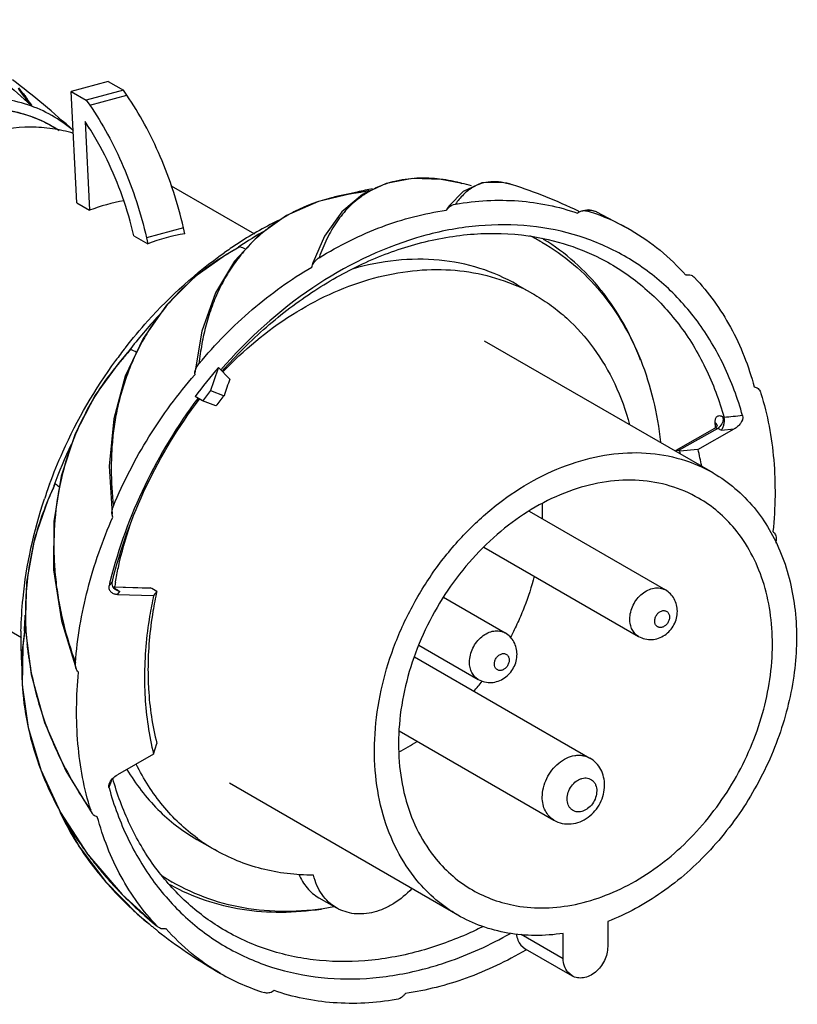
# Model space of a CAD drawing. Header units: millimetres. Extents: x -77 to 57, y 187 to 299.
# Tile 2 of 2: x -30 to 57, y 187 to 297. Entities that reach past the tile are written whole.
import ezdxf

# ---------------------------------------------------------------- set-up
doc = ezdxf.new("R2010")
doc.units = ezdxf.units.MM
doc.header["$LTSCALE"] = 30.734
doc.layers.get('0').update_dxf_attribs({"linetype": 'CONTINUOUS'})

msp = doc.modelspace()

# ---------------------------------------------------------------- linework, layer by layer
at = {"color": 7, "linetype": 'Continuous'}
for p, q in [((-19.86, 290.23), (-24, 289.13)), ((-19.86, 290.23), (-18.17, 289.26)), ((-29.45, 289.03), (-29.85, 289.54)), ((-23.35, 276.69), (-24, 289.13)), ((-24, 289.13), (-22.31, 288.15)), ((-18.17, 289.26), (-22.31, 288.15)), ((-17.79, 288.72), (-18.17, 289.26)), ((-22.31, 288.15), (-21.92, 287.61)), ((-21.92, 287.61), (-17.79, 288.72)), ((-22.45, 285.77), (-21.94, 275.87)), ((-21.98, 285.05), (-22.45, 285.77)), ((-12.83, 278.59), (-3.55, 273.23)), ((11.17, 278.86), (8.53, 277.62)), ((19.42, 278.92), (19.61, 278.87)), ((19.42, 278.92), (19.61, 278.87)), ((25.26, 278.71), (25.24, 278.71)), ((7.23, 277.72), (7.23, 277.72)), ((7.23, 277.72), (7.27, 277.72)), ((7.27, 277.72), (7.24, 277.71)), ((7.27, 277.72), (7.24, 277.72)), ((-23.35, 276.69), (-21.94, 275.87)), ((18.11, 276.23), (17.86, 275.87)), ((17.86, 275.87), (17.93, 275.97)), ((18.11, 276.23), (18.21, 276.38)), ((32.52, 275.55), (32.61, 275.62)), ((32.61, 275.75), (32.73, 275.69)), ((32.62, 275.77), (32.74, 275.71)), ((34.66, 275.68), (34.66, 275.68)), ((34.66, 275.68), (38.5, 273.64)), ((-17.01, 273.03), (-17.41, 274.66)), ((-11.46, 273.91), (-15.59, 272.81)), ((-11.32, 273.24), (-11.46, 273.91)), ((-17.01, 273.03), (-15.45, 272.13)), ((-15.59, 272.81), (-15.45, 272.13)), ((-6.74, 270.87), (-6.77, 270.85)), ((-6.74, 270.87), (-6.77, 270.85)), ((2.86, 269.53), (2.9, 269.64)), ((2.99, 269.92), (3.03, 270.06)), ((44.7, 268.65), (44.6, 268.62)), ((25.79, 267.55), (27.76, 266.41)), ((47.67, 246.54), (22.16, 261.27)), ((-18.68, 258.85), (-18.68, 258.85)), ((-18.68, 258.85), (-18.64, 258.84)), ((-10.2, 257.62), (-10.2, 257.71)), ((-10.2, 257.62), (-10.2, 257.51)), ((-7.54, 258.33), (-6.28, 257.02)), ((52.26, 256.14), (52.35, 256.13)), ((-9.33, 254.58), (-10.17, 255.06)), ((-8.44, 255.73), (-6.93, 255.17)), ((-9.71, 254.75), (-9.68, 254.78)), ((-9.7, 254.74), (-9.67, 254.77)), ((-7.83, 254.02), (-9.33, 254.58)), ((48.13, 251.77), (48.13, 251.77)), ((43.52, 249.08), (47.86, 251.54)), ((48.17, 251.52), (43.8, 249.04)), ((45.97, 249.16), (50.02, 251.45)), ((47.91, 251.57), (47.86, 251.54)), ((48.55, 251.31), (50.02, 251.45)), ((43.8, 249.04), (43.93, 248.97)), ((45.97, 249.16), (43.93, 248.97)), ((-25.77, 245.33), (-25.76, 245.32)), ((-26.61, 243.51), (-26.59, 243.49)), ((27.13, 242.26), (42.34, 233.48)), ((-19.34, 241.62), (-19.38, 241.71)), ((54.34, 240.01), (54.41, 239.95)), ((-46.59, 238.04), (-29.53, 228.19)), ((22.05, 238.27), (39.34, 228.28)), ((-19.31, 233.83), (-15.18, 233.7)), ((-15, 233.65), (-19.27, 233.78)), ((-19.09, 233.62), (-19.22, 233.7)), ((-18.84, 232.99), (-18.57, 233.32)), ((-15, 233.65), (-15.18, 233.7)), ((-14.43, 233.32), (-15, 233.65)), ((-14.43, 233.32), (-14.79, 232.87)), ((-18.84, 232.99), (-14.79, 232.87)), ((17.55, 232.67), (24.45, 228.68)), ((-29.08, 228.97), (-29.17, 229.05)), ((-29.08, 228.97), (-29.17, 229.05)), ((-29.39, 227.2), (-29.37, 227.16)), ((-29.38, 227.16), (-29.37, 227.19)), ((14.83, 227.31), (21.45, 223.49)), ((14.31, 226.02), (33.89, 214.71)), ((-23.16, 224.29), (-23.23, 224.35)), ((12.63, 217.75), (29.89, 207.78)), ((-14.79, 215.15), (-14.43, 216.32)), ((-14.79, 215.15), (-18.84, 212.85)), ((33.89, 214.71), (33.89, 214.71)), ((-19.51, 212.16), (-19.46, 212.33)), ((19.16, 197.18), (-6.34, 211.91)), ((-21.08, 208.16), (-21.17, 208.18)), ((-9.97, 205.63), (-8, 204.49)), ((3.66, 199.12), (5.63, 197.98)), ((-14.3, 195.85), (-14.41, 195.95)), ((-13.51, 195.66), (-13.41, 195.68)), ((35.89, 196.47), (35.89, 193.66)), ((26.23, 195.05), (30.93, 192.33)), ((30.93, 192.33), (30.93, 195.14)), ((26.2, 193.83), (26.68, 193.42)), ((26.68, 193.42), (31.91, 190.39)), ((26.79, 193.36), (26.73, 193.32)), ((26.8, 193.31), (26.74, 193.28)), ((31.91, 190.39), (31.43, 190.8)), ((-1.34, 188.76), (-1.43, 188.69)), ((13.32, 188.44), (13.25, 188.34))]:
    msp.add_line(p, q, dxfattribs=at)
for points in [[(19.47, 278.91), (17.3, 279.32), (14.11, 279.42), (11.17, 278.86)], [(21.83, 278.94), (19.75, 277.97), (18.2, 276.37)], [(25.24, 278.71), (24.16, 278.98), (21.83, 278.94)], [(7.23, 277.72), (3.6, 276.85), (0.04, 275.28), (-3.09, 273.06)], [(8.53, 277.62), (6.23, 275.68), (4.3, 272.97), (3.03, 270.06)], [(8.85, 277.93), (8.44, 277.89), (7.7, 277.79), (7.23, 277.72)], [(34.66, 275.68), (33.77, 275.92), (33.13, 275.79)], [(-3.09, 273.06), (-5.76, 270.19), (-7.89, 266.64), (-9.41, 262.39), (-10.2, 257.71)], [(-5.32, 271.71), (-5.63, 271.54), (-6.34, 271.13), (-6.78, 270.87)], [(-6.78, 270.87), (-10.19, 268.43), (-13.37, 265.26), (-15.97, 261.56), (-17.95, 257.33), (-19.24, 252.57), (-19.75, 247.29), (-19.43, 241.93)], [(-17.52, 260.16), (-17.73, 259.94), (-18.31, 259.27), (-18.68, 258.85)], [(-18.68, 258.85), (-21.32, 255.22), (-23.56, 250.9), (-25.11, 246.19), (-25.93, 241.13), (-25.95, 235.74), (-25.08, 230.05), (-23.44, 224.67)], [(48.13, 251.83), (48.13, 251.85), (48.12, 251.83), (48.06, 251.71), (47.91, 251.57)], [(-25.9, 245.12), (-26.02, 244.85), (-26.39, 244.03), (-26.61, 243.51)], [(-26.61, 243.51), (-28.08, 239.22), (-28.97, 234.35), (-29.12, 229.28), (-28.47, 224.04), (-26.98, 218.69), (-24.58, 213.27), (-21.64, 208.51)], [(-29.21, 228.9), (-29.26, 228.54), (-29.35, 227.7), (-29.39, 227.2)], [(-29.39, 227.2), (-29.45, 222.85), (-28.79, 218.13), (-27.38, 213.38), (-25.19, 208.65), (-22.18, 203.99)], [(-25.37, 209.03), (-25.22, 208.63), (-23.04, 204.71), (-20.17, 200.92), (-16.58, 197.29), (-15.29, 196.2)], [(-22.18, 203.99), (-18.29, 199.47), (-14.3, 195.85)]]:
    msp.add_lwpolyline(points, dxfattribs=at)
for centre, radius, start, end in [((-82.5, 221.08), 86.64, 47.306, 53.1591), ((-177.08, 176.2), 185.72, 37.3903, 37.5851), ((-636.24, -173.92), 763.13, 37.21122, 37.34165), ((-33.35, 272.66), 14.5, 56.622, 59.9909), ((-50.25, 266.96), 33.57, 28.5031, 32.6226), ((15.01, 267.25), 12.19, 98.0823, 104.5487), ((15.18, 265.99), 13.46, 92.4577, 98.0383), ((15.73, 243.55), 35.23, 99.9613, 101.2856), ((14.58, 268.79), 10.59, 114.3988, 122.18), ((14.52, 268.92), 10.45, 112.0275, 114.3847), ((14.32, 258.03), 21.5, 75.7602, 76.1275), ((5.96, 223.84), 56.7, 74.9484, 76.0784), ((7.14, 222.72), 58.85, 64.3427, 72.0643), ((10.85, 254.75), 23.25, 98.9404, 100.7234), ((15.96, 242.47), 36.33, 102.7837, 103.8867), ((11.83, 248.46), 29.61, 96.7385, 98.868), ((15.84, 242.98), 35.81, 101.286, 102.7846), ((11.76, 249.06), 29.02, 95.6552, 96.7347), ((14.91, 268.25), 11.23, 122.1247, 124.1239), ((16.21, 243.92), 34.83, 101.496, 102.1895), ((24.97, 271.49), 8.34, 145.3657, 147.5607), ((24.67, 271.7), 7.97, 144.1877, 145.3577), ((9.36, 259.08), 18.65, 118.4906, 126.5136), ((9.57, 258.69), 19.09, 116.6475, 118.4995), ((26.41, 252.56), 24.31, 70.3783, 72.7498), ((26.54, 252.9), 23.95, 60.0223, 70.3886), ((19.33, 234.17), 45.32, 116.5141, 123.2848), ((9.16, 259.37), 18.3, 126.5431, 128.6132), ((20.66, 233.19), 46.5, 119.5111, 123.9803), ((25.19, 237.26), 37.08, 105.0094, 106.6779), ((16.62, 251.67), 23.83, 59.993, 63.62), ((16.22, 252.1), 24.04, 58.5924, 59.0074), ((20.56, 232.27), 47.58, 123.2648, 125.285), ((14.14, 236.49), 40.22, 118.676, 119.5393), ((-17.46, 237.57), 36.35, 69.1264, 70.227), ((14.51, 235.84), 40.97, 119.5419, 121.2473), ((4.75, 268.84), 2.03, 121.8044, 128.4915), ((21.5, 263.81), 19.5, 161.3028, 161.7412), ((17.42, 248.5), 20.69, 59.9938, 66.247), ((14.7, 250.55), 26.22, 38.3154, 38.6304), ((26.96, 225.81), 56.24, 137.0943, 142.3158), ((26.17, 226.13), 55.94, 142.0584, 143.9041), ((20.18, 226.15), 50.75, 138.4037, 139.1491), ((19.96, 226.34), 50.46, 137.6555, 138.4038), ((-69.71, 158.14), 114.83, 62.5095, 62.8678), ((20.39, 225.96), 51.03, 139.1491, 139.8918), ((35.94, 220.6), 57.57, 139.0531, 143.2239), ((42.54, 238.76), 52.12, 159.4869, 161.652), ((37.22, 219.77), 58.12, 141.7758, 143.2127), ((36.15, 220.41), 55.36, 141.1055, 142.6193), ((18.58, 250.57), 29.36, 2.3292, 3.1277), ((47.42, 251.57), 0.768, 48.5692, 51.1), ((18.28, 250.55), 29.66, 1.9992, 2.33), ((47.65, 251.74), 0.478, 3.0947, 9.0522), ((27.9, 214.12), 42.54, 60.9586, 61.5441), ((27.48, 225.19), 57.01, 154.5111, 159.5387), ((14.29, 241.52), 30.56, 13.5348, 14.11), ((14.34, 241.21), 32.62, 10.7812, 14.1025), ((25.15, 226.36), 54.92, 159.8324, 161.6633), ((22.12, 222.9), 52.88, 154.9121, 155.6386), ((13.12, 300.16), 67.22, 234.67, 235.1421), ((21.94, 222.99), 52.68, 155.6381, 157.0945), ((5.49, 238.82), 31.4, 170.5901, 171.233), ((3.34, 242.09), 25.29, 358.5176, 2.2784), ((10.25, 242.37), 44.59, 355.2654, 355.6123), ((32.56, 221.34), 53.83, 165.8355, 166.4104), ((21.76, 227.12), 41.45, 169.9382, 170.7099), ((21.96, 302.17), 79.89, 239.0825, 239.5164), ((4.75, 230.9), 33.86, 179.3292, 180.9717), ((17.73, 227.21), 47.01, 175.7826, 177.9633), ((5.06, 230.91), 34.16, 180.9755, 185.8004), ((15.47, 227.89), 45.08, 178.7448, 180.9159), ((16.31, 223.25), 45.85, 172.729, 173.5248), ((15.67, 223.32), 45.21, 173.523, 175.0802), ((13.77, 227.85), 43.38, 180.8975, 184.4585), ((5.39, 230.94), 34.5, 185.803, 188.3236), ((7.82, 231.32), 36.95, 188.3605, 193.1553), ((-3.35, 242.98), 32, 319.4206, 322.0211), ((9.5, 231.68), 38.67, 193.1124, 195.0223), ((12.15, 232.92), 41.58, 202.7852, 205.3174), ((0.6, 238.25), 25.81, 297.6711, 302.8864), ((8, 226.93), 37.87, 208.1702, 208.3743), ((0.83, 220.61), 28.67, 204.0733, 206.3944), ((9.49, 227.77), 39.59, 208.4246, 213.9093), ((10.94, 228.74), 41.32, 213.8988, 216.2044), ((2.36, 222.43), 20.71, 233.7031, 239.9828), ((4.57, 222.74), 32.97, 212.8523, 214.8322), ((6.21, 223.89), 34.98, 214.8481, 220.3055), ((11.8, 229.36), 42.39, 216.2037, 218.4055), ((12.61, 230.01), 43.43, 218.4068, 220.7171), ((8.24, 225.57), 37.61, 220.2493, 222.2012), ((13.89, 231.12), 45.13, 220.724, 223.8476), ((-0.81, 221.5), 23.82, 236.6083, 239.9899), ((9.82, 227.01), 39.75, 222.2141, 227.1756), ((-1.38, 221.65), 24.04, 240.733, 241.3725), ((16.31, 233.49), 48.51, 223.8931, 230.7132), ((11.94, 229.24), 42.82, 227.1271, 229.5137), ((12.69, 230.11), 43.98, 229.5072, 230.4776), ((20.98, 240.17), 57.01, 230.4751, 230.7356), ((21.06, 240.25), 57.12, 230.7356, 231.1452), ((21.13, 240.35), 57.24, 231.1452, 231.4762), ((21.24, 240.48), 57.42, 231.4764, 232.2191), ((21.91, 241.38), 58.54, 232.2326, 240.039), ((4.69, 211.49), 24.04, 240.0388, 252.767)]:
    msp.add_arc(centre, radius, start, end, dxfattribs=at)
for centre, major_axis, ratio, start_param, end_param in [((-18.6, 251.9), (10.22, 23.98), 0.789859, 6.756245, 6.933802), ((-7.71, 245.61), (-3.06, 27.69), 0.795161, 6.307859, 6.500464), ((20.96, 229.06), (-6.31, 50.54), 0.629595, 0.876829, 0.938206)]:
    msp.add_ellipse(centre, major_axis=major_axis, ratio=ratio, start_param=start_param, end_param=end_param, dxfattribs=at)
for points, knots in [([(-41.4, 297.15), (-39.1, 295.8), (-34.62, 292.84), (-30.47, 289.42), (-28.48, 287.59)], [0, 0, 0, 0, 0.495717, 1, 1, 1, 1]), ([(-23.77, 284.76), (-24.51, 285.4), (-26.12, 286.53), (-28.82, 287.73), (-31.75, 288.41), (-34.83, 288.54), (-38, 288.14), (-41.18, 287.21), (-44.32, 285.78), (-48.4, 283.2), (-52.99, 278.91), (-56.54, 273.64), (-58.65, 269), (-60.19, 264.27), (-60.71, 260.57), (-60.73, 258.14)], [0, 0, 0, 0, 0.052837, 0.105709, 0.159425, 0.214689, 0.272024, 0.331728, 0.393876, 0.458332, 0.592568, 0.730793, 0.799981, 0.868316, 1, 1, 1, 1]), ([(-29.45, 289.03), (-29.36, 288.91), (-29.22, 288.73), (-29.03, 288.48), (-28.92, 288.32), (-28.82, 288.19), (-28.75, 288.09), (-28.68, 287.99), (-28.63, 287.91), (-28.58, 287.84), (-28.55, 287.79), (-28.51, 287.74), (-28.48, 287.69), (-28.45, 287.65), (-28.43, 287.61), (-28.42, 287.58), (-28.41, 287.56), (-28.41, 287.56), (-28.41, 287.54), (-28.44, 287.55), (-28.45, 287.57), (-28.47, 287.58), (-28.48, 287.59)], [0, 0, 0, 0, 0.238619, 0.361945, 0.487593, 0.551148, 0.615073, 0.67923, 0.743402, 0.775384, 0.807205, 0.838752, 0.869841, 0.90014, 0.928899, 0.942103, 0.94813, 0.953479, 0.957685, 0.968339, 0.985559, 1, 1, 1, 1]), ([(-11.46, 273.91), (-11.78, 275.28), (-12.52, 277.97), (-13.97, 281.84), (-15.71, 285.44), (-17.07, 287.67), (-17.79, 288.72)], [0, 0, 0, 0, 0.259944, 0.516648, 0.764914, 1, 1, 1, 1]), ([(-59.43, 258.07), (-59.42, 260.31), (-58.95, 263.73), (-57.59, 268.11), (-55.71, 272.42), (-53.14, 276.41), (-50.01, 279.88), (-46.65, 282.86), (-42.89, 285.17), (-38.91, 286.6), (-35.97, 287.2), (-33.08, 287.32), (-30.29, 286.97), (-27.67, 286.14), (-26.07, 285.28), (-25.32, 284.78)], [0, 0, 0, 0, 0.130709, 0.198486, 0.267145, 0.404644, 0.472538, 0.539088, 0.666254, 0.726603, 0.784635, 0.840526, 0.894654, 0.94758, 1, 1, 1, 1]), ([(-26.1, 285.22), (-26.73, 285.58), (-28.05, 286.22), (-30.17, 286.87), (-32.39, 287.21), (-35.51, 287.26), (-39.55, 286.5), (-44.24, 284.42), (-47.86, 281.82), (-50.52, 279.29), (-53.01, 276.45), (-55.66, 272.48), (-57.21, 268.98), (-57.82, 267.18)], [0, 0, 0, 0, 0.052887, 0.106271, 0.160608, 0.216287, 0.332505, 0.456261, 0.58703, 0.654595, 0.723164, 0.86177, 1, 1, 1, 1]), ([(-21.92, 287.61), (-21.2, 286.57), (-19.84, 284.34), (-18.1, 280.73), (-16.66, 276.86), (-15.91, 274.17), (-15.59, 272.81)], [0, 0, 0, 0, 0.235086, 0.483352, 0.740056, 1, 1, 1, 1]), ([(-23.75, 284.45), (-24.51, 284.68), (-26.1, 285.03), (-29.41, 285.26), (-31.94, 284.9), (-33.58, 284.46)], [0, 0, 0, 0, 0.240549, 0.486578, 1, 1, 1, 1]), ([(-17.41, 274.66), (-17.82, 276.13), (-18.78, 278.97), (-20.05, 281.69), (-20.75, 282.98)], [0, 0, 0, 0, 0.508659, 1, 1, 1, 1]), ([(16.26, 279.42), (16.12, 279.43), (15.57, 279.46), (15.01, 279.46), (14.6, 279.44)], [0, 0, 0, 0, 0.255081, 1, 1, 1, 1]), ([(17.81, 279.25), (17.68, 279.27), (17.17, 279.34), (16.65, 279.4), (16.26, 279.42)], [0, 0, 0, 0, 0.254599, 1, 1, 1, 1]), ([(19.42, 278.92), (19.28, 278.95), (18.75, 279.08), (18.21, 279.18), (17.81, 279.25)], [0, 0, 0, 0, 0.254542, 1, 1, 1, 1]), ([(11.95, 279.05), (11.83, 279.02), (11.38, 278.9), (10.93, 278.74), (10.6, 278.61)], [0, 0, 0, 0, 0.253373, 1, 1, 1, 1]), ([(20.81, 278.41), (20.44, 278.19), (19.73, 277.63), (19.17, 276.93), (18.9, 276.55)], [0, 0, 0, 0, 0.48144, 1, 1, 1, 1]), ([(25.24, 278.71), (24.84, 278.84), (24.04, 279.04), (22.86, 279.08), (21.76, 278.89), (21.11, 278.59), (20.81, 278.41)], [0, 0, 0, 0, 0.278474, 0.532848, 0.770279, 1, 1, 1, 1]), ([(6.52, 277.59), (6.03, 277.5), (4.14, 277.08), (2.3, 276.4), (1.01, 275.76)], [0, 0, 0, 0, 0.256879, 1, 1, 1, 1]), ([(8.61, 277.54), (8.03, 277.15), (6.94, 276.26), (5.6, 274.6), (4.49, 272.69), (3.93, 271.29), (3.68, 270.57)], [0, 0, 0, 0, 0.240283, 0.483172, 0.735408, 1, 1, 1, 1]), ([(8.85, 277.93), (8.86, 277.93), (8.88, 277.93), (8.9, 277.93), (8.9, 277.93)], [0, 0, 0, 0, 0.789053, 1, 1, 1, 1]), ([(18.9, 276.55), (21.22, 276.95), (25.85, 277.22), (30.4, 276.29), (32.52, 275.55)], [0, 0, 0, 0, 0.511365, 1, 1, 1, 1]), ([(17.93, 275.97), (17.99, 276.05), (18.26, 276.33), (18.63, 276.51), (18.9, 276.55)], [0, 0, 0, 0, 0.268969, 1, 1, 1, 1]), ([(3.68, 270.57), (5.9, 271.94), (10.47, 274.23), (15.42, 275.53), (17.86, 275.87)], [0, 0, 0, 0, 0.514318, 1, 1, 1, 1]), ([(32.61, 275.62), (32.63, 275.63), (32.69, 275.67), (32.76, 275.71), (32.81, 275.73)], [0, 0, 0, 0, 0.255439, 1, 1, 1, 1]), ([(32.81, 275.73), (32.94, 275.79), (33.22, 275.85), (33.49, 275.82), (33.62, 275.78)], [0, 0, 0, 0, 0.518814, 1, 1, 1, 1]), ([(34.66, 275.68), (34.49, 275.76), (34.14, 275.88), (33.78, 275.83), (33.62, 275.78)], [0, 0, 0, 0, 0.521311, 1, 1, 1, 1]), ([(50.95, 252.94), (50.41, 254.86), (49.05, 258.55), (46.09, 263.54), (42.31, 267.71), (37.82, 270.95), (32.74, 273.16), (27.21, 274.29), (21.4, 274.3), (17.52, 273.6), (15.59, 273.08)], [0, 0, 0, 0, 0.131467, 0.257571, 0.379647, 0.499574, 0.619565, 0.741823, 0.868203, 1, 1, 1, 1]), ([(-2.26, 273.66), (-2.81, 273.23), (-3.85, 272.29), (-5.24, 270.7), (-6.45, 268.98), (-7.48, 267.13), (-8.31, 265.16), (-8.96, 263.09), (-9.44, 260.94), (-9.64, 259.48), (-9.73, 258.74)], [0, 0, 0, 0, 0.123189, 0.245325, 0.367766, 0.491121, 0.615305, 0.741317, 0.869438, 1, 1, 1, 1]), ([(14.55, 272.78), (10.45, 271.55), (2.36, 267.55), (-4.29, 261.52), (-7.3, 258.05)], [0, 0, 0, 0, 0.482568, 1, 1, 1, 1]), ([(14.75, 272.16), (16.78, 272.7), (20.87, 273.42), (25.02, 273.3), (27.02, 273.02)], [0, 0, 0, 0, 0.511303, 1, 1, 1, 1]), ([(27.02, 273.02), (28.52, 272.8), (31.49, 272.13), (34.28, 270.93), (35.6, 270.22)], [0, 0, 0, 0, 0.503861, 1, 1, 1, 1]), ([(35.18, 266.92), (34.27, 268.05), (32.29, 270.16), (29.96, 271.88), (28.74, 272.62)], [0, 0, 0, 0, 0.503655, 1, 1, 1, 1]), ([(38.5, 273.64), (39.64, 272.99), (41.82, 271.47), (43.72, 269.62), (44.6, 268.62)], [0, 0, 0, 0, 0.497179, 1, 1, 1, 1]), ([(-7.12, 257.92), (-5.59, 259.66), (-2.35, 262.9), (3.03, 267), (8.73, 270.16), (12.74, 271.62), (14.75, 272.16)], [0, 0, 0, 0, 0.262764, 0.518202, 0.764331, 1, 1, 1, 1]), ([(-5.16, 271.78), (-5.17, 271.78), (-5.18, 271.78), (-5.21, 271.77), (-5.25, 271.75), (-5.29, 271.73), (-5.32, 271.71)], [0, 0, 0, 0, 0.100688, 0.226733, 0.485498, 1, 1, 1, 1]), ([(28.54, 272.31), (29.79, 271.59), (32.17, 269.91), (34.21, 267.83), (35.14, 266.71)], [0, 0, 0, 0, 0.496651, 1, 1, 1, 1]), ([(-6.77, 270.85), (-7.95, 270.13), (-10.19, 268.52), (-13.12, 265.63), (-15.12, 262.89), (-16.44, 260.55), (-17.29, 258.74), (-17.99, 256.86), (-18.57, 254.94), (-19.02, 252.98), (-19.32, 250.98), (-19.49, 248.97), (-19.56, 246.26), (-19.43, 244.21), (-19.28, 242.86)], [0, 0, 0, 0, 0.127959, 0.253917, 0.378336, 0.440218, 0.501901, 0.563544, 0.625366, 0.68729, 0.749265, 0.811483, 0.874007, 1, 1, 1, 1]), ([(-17.94, 260.52), (-17.14, 261.55), (-13.87, 265.46), (-10.03, 268.91), (-6.93, 271.11)], [0, 0, 0, 0, 0.254297, 1, 1, 1, 1]), ([(-6.74, 270.87), (-6.75, 270.88), (-6.77, 270.88), (-6.78, 270.87), (-6.78, 270.87)], [0, 0, 0, 0, 0.717444, 1, 1, 1, 1]), ([(3.16, 270.11), (3.19, 270.14), (3.29, 270.26), (3.4, 270.36), (3.49, 270.43)], [0, 0, 0, 0, 0.25367, 1, 1, 1, 1]), ([(25.79, 267.55), (24.48, 268.31), (21.65, 269.55), (17.04, 270.46), (12.2, 270.41), (8.97, 269.77), (7.36, 269.3)], [0, 0, 0, 0, 0.239308, 0.483327, 0.736007, 1, 1, 1, 1]), ([(-9.73, 258.74), (-7.92, 260.91), (-4.02, 264.9), (0.51, 268.16), (2.86, 269.53)], [0, 0, 0, 0, 0.509161, 1, 1, 1, 1]), ([(35.6, 270.22), (37.19, 269.37), (40.21, 267.28), (44.01, 263.21), (46.99, 258.3), (48.35, 254.64), (48.88, 252.74)], [0, 0, 0, 0, 0.240171, 0.484394, 0.736715, 1, 1, 1, 1]), ([(-7.06, 257.83), (-4.75, 260.26), (0.28, 264.46), (7.58, 267.89), (13.5, 269.16), (17.79, 269.36), (21.92, 268.83), (24.52, 267.97), (25.75, 267.43)], [0, 0, 0, 0, 0.276784, 0.535687, 0.657869, 0.775344, 0.888959, 1, 1, 1, 1]), ([(44.7, 268.65), (44.86, 268.69), (45.21, 268.67), (45.48, 268.47), (45.59, 268.36)], [0, 0, 0, 0, 0.50981, 1, 1, 1, 1]), ([(45.59, 268.36), (47.16, 266.7), (49.91, 262.85), (51.63, 258.46), (52.26, 256.14)], [0, 0, 0, 0, 0.487094, 1, 1, 1, 1]), ([(27.76, 266.41), (28.4, 266.04), (29.63, 265.24), (31.94, 263.36), (34.47, 260.52), (36.84, 256.48), (37.91, 253.49), (38.33, 251.93)], [0, 0, 0, 0, 0.119767, 0.240105, 0.484319, 0.736745, 1, 1, 1, 1]), ([(35.14, 266.71), (36.06, 265.6), (37.74, 263.17), (39.7, 259.12), (41.09, 254.68), (41.61, 251.56), (41.78, 249.97)], [0, 0, 0, 0, 0.237408, 0.482461, 0.736462, 1, 1, 1, 1]), ([(39.56, 259.14), (39.03, 260.53), (37.8, 263.21), (36.17, 265.67), (35.27, 266.81)], [0, 0, 0, 0, 0.508005, 1, 1, 1, 1]), ([(-17.52, 260.16), (-17.51, 260.18), (-17.48, 260.21), (-17.43, 260.26), (-17.39, 260.3), (-17.36, 260.32), (-17.34, 260.34), (-17.34, 260.33)], [0, 0, 0, 0, 0.261616, 0.522537, 0.780555, 0.904492, 1, 1, 1, 1]), ([(-26.4, 245.29), (-25.96, 246.52), (-23.98, 251.36), (-21.33, 255.92), (-19.02, 259.08)], [0, 0, 0, 0, 0.249397, 1, 1, 1, 1]), ([(-18.64, 258.84), (-20.43, 256.72), (-23.42, 252), (-25.03, 246.66), (-25.48, 243.95)], [0, 0, 0, 0, 0.502313, 1, 1, 1, 1]), ([(-10.2, 257.71), (-10.18, 257.89), (-10.06, 258.27), (-9.85, 258.59), (-9.73, 258.74)], [0, 0, 0, 0, 0.494258, 1, 1, 1, 1]), ([(-19.28, 242.86), (-18.17, 245.53), (-15.52, 250.67), (-12.09, 255.34), (-10.2, 257.51)], [0, 0, 0, 0, 0.500909, 1, 1, 1, 1]), ([(52.35, 256.13), (52.51, 256.1), (52.8, 255.89), (52.95, 255.59), (53, 255.43)], [0, 0, 0, 0, 0.483023, 1, 1, 1, 1]), ([(53, 255.43), (53.74, 253.02), (54.69, 247.88), (54.61, 242.66), (54.34, 240.01)], [0, 0, 0, 0, 0.486282, 1, 1, 1, 1]), ([(-9.87, 254.86), (-12.15, 251.82), (-16.1, 245.31), (-18.72, 238.15), (-19.64, 234.51)], [0, 0, 0, 0, 0.502709, 1, 1, 1, 1]), ([(-19.39, 234.44), (-18.5, 238.08), (-15.93, 245.23), (-11.99, 251.72), (-9.71, 254.75)], [0, 0, 0, 0, 0.497102, 1, 1, 1, 1]), ([(47.9, 252.17), (47.9, 252.31), (47.9, 252.56), (48.04, 252.84), (48.23, 252.93), (48.38, 252.95), (48.56, 252.91), (48.67, 252.85), (48.73, 252.82)], [0, 0, 0, 0, 0.302495, 0.524472, 0.624167, 0.730944, 0.854677, 1, 1, 1, 1]), ([(50.95, 252.94), (51.03, 252.65), (50.82, 252.15), (50.41, 251.71), (50.16, 251.53), (50.02, 251.45)], [0, 0, 0, 0, 0.49247, 0.75158, 1, 1, 1, 1]), ([(48.73, 252.82), (48.79, 252.62), (48.75, 252.14), (48.48, 251.76), (48.3, 251.61)], [0, 0, 0, 0, 0.477812, 1, 1, 1, 1]), ([(48.55, 251.31), (48.62, 251.39), (48.76, 251.6), (48.89, 251.96), (48.94, 252.35), (48.92, 252.62), (48.88, 252.74)], [0, 0, 0, 0, 0.222949, 0.480049, 0.749562, 1, 1, 1, 1]), ([(47.86, 251.54), (47.9, 251.57), (48.01, 251.58), (48.11, 251.54), (48.17, 251.52)], [0, 0, 0, 0, 0.440067, 1, 1, 1, 1]), ([(48.3, 251.61), (48.29, 251.6), (48.25, 251.57), (48.2, 251.54), (48.17, 251.52)], [0, 0, 0, 0, 0.259926, 1, 1, 1, 1]), ([(14.6, 201.05), (13.74, 202.09), (12.22, 204.43), (10.68, 208.41), (9.86, 212.81), (9.78, 219.15), (11.23, 225.62), (13.99, 231.71), (16.69, 236.02), (19.92, 239.89), (24.7, 244.2), (30.2, 247.3), (35.97, 248.73), (40.14, 248.92), (44.11, 248.23), (46.55, 247.19), (47.67, 246.54)], [0, 0, 0, 0, 0.055498, 0.113545, 0.174542, 0.238477, 0.373107, 0.442716, 0.512544, 0.581653, 0.64917, 0.776329, 0.835725, 0.892332, 0.946765, 1, 1, 1, 1]), ([(43.44, 248.99), (43.44, 249), (43.46, 249.04), (43.49, 249.07), (43.52, 249.08)], [0, 0, 0, 0, 0.272635, 1, 1, 1, 1]), ([(43.52, 249.08), (43.55, 249.1), (43.66, 249.11), (43.75, 249.07), (43.8, 249.04)], [0, 0, 0, 0, 0.430062, 1, 1, 1, 1]), ([(47.67, 246.54), (48.53, 246.04), (50.17, 244.88), (51.58, 243.45), (52.23, 242.67)], [0, 0, 0, 0, 0.496666, 1, 1, 1, 1]), ([(-25.9, 245.12), (-25.89, 245.14), (-25.87, 245.18), (-25.84, 245.24), (-25.81, 245.28), (-25.79, 245.31), (-25.77, 245.33), (-25.77, 245.33)], [0, 0, 0, 0, 0.270566, 0.537741, 0.796693, 0.916454, 1, 1, 1, 1]), ([(46.04, 243.72), (45.05, 244.3), (42.89, 245.22), (39.38, 245.83), (35.68, 245.67), (30.56, 244.4), (25.69, 241.65), (21.46, 237.83), (17.64, 233.26), (14.09, 226.67), (12.47, 219.46), (12.55, 213.84), (13.27, 209.94), (14.64, 206.41), (15.99, 204.34), (16.75, 203.42)], [0, 0, 0, 0, 0.053252, 0.107702, 0.164329, 0.223744, 0.350946, 0.418483, 0.487615, 0.626773, 0.761446, 0.825401, 0.886418, 0.944484, 1, 1, 1, 1]), ([(-29.6, 228.88), (-29.57, 230.1), (-29.26, 235.1), (-28.17, 240.05), (-26.98, 243.64)], [0, 0, 0, 0, 0.245047, 1, 1, 1, 1]), ([(-26.59, 243.49), (-27.4, 241.57), (-28.64, 237.56), (-29.08, 233.38), (-29.1, 231.3)], [0, 0, 0, 0, 0.499551, 1, 1, 1, 1]), ([(-25.54, 243.61), (-25.77, 242.08), (-25.96, 239.75), (-25.91, 236.66), (-25.71, 234.34), (-25.37, 232.05), (-24.73, 229.03), (-24.05, 226.81), (-23.52, 225.35)], [0, 0, 0, 0, 0.250322, 0.37546, 0.500369, 0.625224, 0.75012, 1, 1, 1, 1]), ([(50.08, 240.3), (49.51, 240.98), (48.26, 242.26), (46.81, 243.28), (46.04, 243.72)], [0, 0, 0, 0, 0.503334, 1, 1, 1, 1]), ([(-19.43, 241.93), (-19.45, 242.09), (-19.43, 242.41), (-19.34, 242.71), (-19.28, 242.86)], [0, 0, 0, 0, 0.485906, 1, 1, 1, 1]), ([(-19.38, 241.71), (-19.39, 241.73), (-19.41, 241.8), (-19.43, 241.88), (-19.43, 241.93)], [0, 0, 0, 0, 0.24346, 1, 1, 1, 1]), ([(52.23, 242.67), (52.86, 241.91), (54.01, 240.25), (55.83, 236.49), (57.1, 231.08), (56.96, 224.14), (55.23, 217.07), (52.04, 210.33), (47.59, 204.36), (42.18, 199.57), (38.02, 197.29), (35.89, 196.47)], [0, 0, 0, 0, 0.053311, 0.108326, 0.224187, 0.348369, 0.479181, 0.613477, 0.747419, 0.877239, 1, 1, 1, 1]), ([(-23.52, 225.35), (-23.31, 228.11), (-22.36, 233.68), (-20.49, 239.01), (-19.34, 241.62)], [0, 0, 0, 0, 0.492422, 1, 1, 1, 1]), ([(-19.05, 234.37), (-18.95, 234.91), (-18.52, 237.12), (-17.91, 239.28), (-17.36, 240.88)], [0, 0, 0, 0, 0.24739, 1, 1, 1, 1]), ([(25.7, 198.22), (26.77, 198.04), (28.98, 197.88), (32.36, 198.29), (35.75, 199.32), (40.26, 201.5), (45.43, 205.61), (50.29, 212.06), (53.47, 219.48), (54.46, 226.02), (54.12, 231.02), (53.32, 234.48), (52, 237.61), (50.77, 239.46), (50.08, 240.3)], [0, 0, 0, 0, 0.054545, 0.111307, 0.170659, 0.232672, 0.363371, 0.499836, 0.636333, 0.767121, 0.829189, 0.888598, 0.945412, 1, 1, 1, 1]), ([(54.41, 239.95), (54.54, 239.85), (54.7, 239.5), (54.72, 239.14), (54.71, 238.96)], [0, 0, 0, 0, 0.470593, 1, 1, 1, 1]), ([(-19.39, 234.44), (-19.42, 234.4), (-19.54, 234.25), (-19.67, 234.1), (-19.76, 233.98)], [0, 0, 0, 0, 0.252964, 1, 1, 1, 1]), ([(-18.95, 233.45), (-19.12, 233.55), (-19.4, 233.84), (-19.43, 234.26), (-19.39, 234.44)], [0, 0, 0, 0, 0.497308, 1, 1, 1, 1]), ([(27.7, 235.02), (27.39, 233.85), (26.83, 232.11), (25.88, 229.86), (25.33, 228.75), (25.05, 228.21)], [0, 0, 0, 0, 0.496797, 0.747903, 1, 1, 1, 1]), ([(-19.76, 233.98), (-19.8, 233.84), (-19.79, 233.55), (-19.55, 233.22), (-19.21, 233.04), (-18.97, 233), (-18.84, 232.99)], [0, 0, 0, 0, 0.278086, 0.522503, 0.758144, 1, 1, 1, 1]), ([(-14.43, 233.32), (-14.6, 232.59), (-15.16, 229.7), (-15.42, 226.75), (-15.42, 224.56)], [0, 0, 0, 0, 0.254925, 1, 1, 1, 1]), ([(38.36, 230.22), (38.36, 230.75), (38.57, 231.57), (39.15, 232.49), (39.71, 233.07), (40.36, 233.49), (41.05, 233.72), (41.63, 233.73), (42.06, 233.62), (42.25, 233.53), (42.34, 233.48)], [0, 0, 0, 0, 0.264682, 0.402163, 0.536751, 0.664693, 0.783802, 0.89437, 0.947543, 1, 1, 1, 1]), ([(43.67, 231.1), (43.67, 231.34), (43.61, 231.82), (43.35, 232.49), (42.92, 233.07), (42.55, 233.36), (42.34, 233.48)], [0, 0, 0, 0, 0.250938, 0.500909, 0.750488, 1, 1, 1, 1]), ([(-14.79, 232.87), (-14.96, 232.11), (-15.54, 229.1), (-15.81, 226.02), (-15.81, 223.74)], [0, 0, 0, 0, 0.254928, 1, 1, 1, 1]), ([(39.34, 228.28), (39.56, 228.16), (40.05, 227.97), (40.82, 227.9), (41.59, 228.06), (42.28, 228.42), (42.87, 228.94), (43.32, 229.59), (43.6, 230.32), (43.67, 230.84), (43.67, 231.1)], [0, 0, 0, 0, 0.123864, 0.247807, 0.372007, 0.496798, 0.622413, 0.748605, 0.874657, 1, 1, 1, 1]), ([(41.14, 230.01), (41.14, 230.13), (41.19, 230.39), (41.37, 230.73), (41.63, 231.01), (41.9, 231.15), (42.12, 231.18), (42.28, 231.17), (42.43, 231.12), (42.56, 231.04), (42.66, 230.93), (42.76, 230.74), (42.79, 230.57), (42.79, 230.45)], [0, 0, 0, 0, 0.135225, 0.276164, 0.414018, 0.541309, 0.600324, 0.656506, 0.710844, 0.764718, 0.819615, 0.876776, 1, 1, 1, 1]), ([(39.34, 228.28), (39.19, 228.37), (38.91, 228.6), (38.59, 229.06), (38.4, 229.61), (38.36, 230.01), (38.36, 230.22)], [0, 0, 0, 0, 0.232337, 0.473108, 0.728221, 1, 1, 1, 1]), ([(42.79, 230.45), (42.79, 230.33), (42.75, 230.07), (42.57, 229.73), (42.3, 229.46), (42.03, 229.32), (41.81, 229.28), (41.65, 229.29), (41.51, 229.34), (41.38, 229.42), (41.27, 229.53), (41.17, 229.73), (41.14, 229.9), (41.14, 230.01)], [0, 0, 0, 0, 0.135225, 0.276164, 0.414018, 0.541309, 0.600324, 0.656506, 0.710844, 0.764718, 0.819615, 0.876776, 1, 1, 1, 1]), ([(-29.21, 228.9), (-29.21, 228.93), (-29.2, 228.98), (-29.2, 229.02), (-29.18, 229.05), (-29.17, 229.05)], [0, 0, 0, 0, 0.573518, 0.835979, 1, 1, 1, 1]), ([(20.47, 225.42), (20.47, 225.95), (20.68, 226.77), (21.25, 227.69), (21.82, 228.28), (22.47, 228.7), (23.16, 228.93), (23.74, 228.93), (24.16, 228.83), (24.36, 228.74), (24.45, 228.68)], [0, 0, 0, 0, 0.264682, 0.402163, 0.536751, 0.664693, 0.783802, 0.89437, 0.947543, 1, 1, 1, 1]), ([(25.77, 226.31), (25.77, 226.54), (25.72, 227.02), (25.46, 227.69), (25.03, 228.27), (24.65, 228.56), (24.45, 228.68)], [0, 0, 0, 0, 0.250938, 0.500909, 0.750488, 1, 1, 1, 1]), ([(-25.39, 209.05), (-26.88, 211.84), (-29.15, 217.75), (-29.64, 224.09), (-29.38, 227.16)], [0, 0, 0, 0, 0.506732, 1, 1, 1, 1]), ([(-23.44, 224.67), (-23.46, 224.72), (-23.53, 224.94), (-23.54, 225.18), (-23.52, 225.35)], [0, 0, 0, 0, 0.239214, 1, 1, 1, 1]), ([(21.45, 223.49), (21.3, 223.57), (21.01, 223.8), (20.7, 224.26), (20.51, 224.82), (20.47, 225.22), (20.47, 225.42)], [0, 0, 0, 0, 0.232337, 0.473108, 0.728221, 1, 1, 1, 1]), ([(21.45, 223.49), (21.67, 223.36), (22.15, 223.17), (22.93, 223.11), (23.69, 223.27), (24.39, 223.63), (24.97, 224.15), (25.42, 224.79), (25.71, 225.53), (25.77, 226.05), (25.77, 226.31)], [0, 0, 0, 0, 0.123864, 0.247807, 0.372007, 0.496798, 0.622413, 0.748605, 0.874657, 1, 1, 1, 1]), ([(23.25, 225.21), (23.25, 225.34), (23.29, 225.59), (23.47, 225.94), (23.74, 226.21), (24.01, 226.35), (24.23, 226.39), (24.39, 226.38), (24.54, 226.33), (24.66, 226.25), (24.77, 226.13), (24.87, 225.94), (24.9, 225.77), (24.9, 225.66)], [0, 0, 0, 0, 0.135225, 0.276164, 0.414018, 0.541309, 0.600324, 0.656506, 0.710844, 0.764718, 0.819615, 0.876776, 1, 1, 1, 1]), ([(24.9, 225.66), (24.9, 225.53), (24.85, 225.28), (24.68, 224.93), (24.41, 224.66), (24.14, 224.52), (23.92, 224.48), (23.76, 224.49), (23.61, 224.54), (23.48, 224.62), (23.38, 224.74), (23.28, 224.93), (23.25, 225.1), (23.25, 225.21)], [0, 0, 0, 0, 0.135225, 0.276164, 0.414018, 0.541309, 0.600324, 0.656506, 0.710844, 0.764718, 0.819615, 0.876776, 1, 1, 1, 1]), ([(-21.81, 208.88), (-22.55, 211.29), (-23.51, 216.43), (-23.43, 221.64), (-23.16, 224.29)], [0, 0, 0, 0, 0.486282, 1, 1, 1, 1]), ([(-23.23, 224.35), (-23.25, 224.37), (-23.34, 224.46), (-23.41, 224.58), (-23.44, 224.67)], [0, 0, 0, 0, 0.2427, 1, 1, 1, 1]), ([(-15.42, 224.56), (-15.42, 223.84), (-15.34, 221.08), (-14.94, 218.31), (-14.43, 216.32)], [0, 0, 0, 0, 0.256577, 1, 1, 1, 1]), ([(-15.81, 223.74), (-15.81, 222.99), (-15.73, 220.11), (-15.31, 217.23), (-14.79, 215.15)], [0, 0, 0, 0, 0.256583, 1, 1, 1, 1]), ([(-27.85, 221.66), (-27.74, 221.25), (-27.27, 219.61), (-26.69, 218), (-26.19, 216.81)], [0, 0, 0, 0, 0.250329, 1, 1, 1, 1]), ([(-25.44, 215.14), (-24.92, 214.05), (-23.8, 211.91), (-22.5, 209.87), (-21.81, 208.88)], [0, 0, 0, 0, 0.500376, 1, 1, 1, 1]), ([(28.59, 210.36), (28.59, 210.71), (28.68, 211.43), (29.05, 212.45), (29.63, 213.39), (30.39, 214.17), (31.25, 214.73), (32.04, 214.99), (32.65, 215.04), (33.1, 215.01), (33.51, 214.9), (33.77, 214.78), (33.89, 214.71)], [0, 0, 0, 0, 0.130116, 0.265806, 0.403004, 0.537319, 0.665003, 0.783872, 0.840151, 0.894581, 0.94765, 1, 1, 1, 1]), ([(35.55, 211.69), (35.55, 211.99), (35.48, 212.6), (35.16, 213.45), (34.63, 214.19), (34.15, 214.56), (33.89, 214.71)], [0, 0, 0, 0, 0.252818, 0.502993, 0.751748, 1, 1, 1, 1]), ([(-17.77, 213.45), (-17.28, 212.63), (-16.23, 211.07), (-14.37, 208.95), (-12.29, 207.11), (-10.76, 206.09), (-9.97, 205.63)], [0, 0, 0, 0, 0.255938, 0.506893, 0.754349, 1, 1, 1, 1]), ([(-9.9, 205.74), (-10.61, 206.26), (-11.98, 207.4), (-13.81, 209.38), (-15.42, 211.59), (-16.32, 213.2), (-16.73, 214.04)], [0, 0, 0, 0, 0.244152, 0.491304, 0.742861, 1, 1, 1, 1]), ([(-19.74, 211.83), (-19.67, 212.05), (-19.4, 212.45), (-19.04, 212.74), (-18.84, 212.85)], [0, 0, 0, 0, 0.509881, 1, 1, 1, 1]), ([(-7.39, 195.8), (-8.81, 196.68), (-11.52, 198.76), (-14.92, 202.67), (-17.61, 207.28), (-18.86, 210.68), (-19.36, 212.44)], [0, 0, 0, 0, 0.240054, 0.484679, 0.73721, 1, 1, 1, 1]), ([(31.37, 210.15), (31.37, 210.4), (31.46, 210.91), (31.82, 211.6), (32.27, 212.06), (32.69, 212.32), (33.01, 212.44), (33.34, 212.5), (33.65, 212.48), (33.94, 212.38), (34.2, 212.22), (34.41, 211.99), (34.62, 211.61), (34.67, 211.27), (34.67, 211.04)], [0, 0, 0, 0, 0.135145, 0.276012, 0.413796, 0.479284, 0.541558, 0.600544, 0.656697, 0.711007, 0.76485, 0.819714, 0.876849, 1, 1, 1, 1]), ([(-19.76, 211.37), (-19.77, 211.4), (-19.8, 211.56), (-19.78, 211.72), (-19.74, 211.83)], [0, 0, 0, 0, 0.236466, 1, 1, 1, 1]), ([(-19.76, 211.37), (-19.23, 209.44), (-17.87, 205.75), (-14.9, 200.77), (-11.13, 196.6), (-6.63, 193.36), (-1.55, 191.15), (3.97, 190.02), (9.78, 190), (13.66, 190.71), (15.59, 191.23)], [0, 0, 0, 0, 0.131467, 0.257571, 0.379647, 0.499574, 0.619565, 0.741823, 0.868203, 1, 1, 1, 1]), ([(29.89, 207.78), (30.18, 207.62), (30.82, 207.37), (31.84, 207.32), (32.83, 207.57), (33.74, 208.07), (34.5, 208.79), (35.09, 209.67), (35.46, 210.65), (35.55, 211.34), (35.55, 211.69)], [0, 0, 0, 0, 0.121879, 0.244118, 0.367301, 0.492146, 0.618842, 0.74663, 0.874079, 1, 1, 1, 1]), ([(29.89, 207.78), (29.69, 207.9), (29.31, 208.2), (28.9, 208.82), (28.64, 209.55), (28.59, 210.09), (28.59, 210.36)], [0, 0, 0, 0, 0.232342, 0.473112, 0.728219, 1, 1, 1, 1]), ([(34.67, 211.04), (34.67, 210.79), (34.58, 210.28), (34.22, 209.59), (33.77, 209.13), (33.35, 208.87), (33.03, 208.75), (32.7, 208.69), (32.39, 208.71), (32.1, 208.81), (31.84, 208.97), (31.63, 209.2), (31.42, 209.59), (31.37, 209.93), (31.37, 210.15)], [0, 0, 0, 0, 0.135145, 0.276012, 0.413796, 0.479284, 0.541558, 0.600544, 0.656697, 0.711007, 0.76485, 0.819714, 0.876849, 1, 1, 1, 1]), ([(-21.64, 208.51), (-21.66, 208.54), (-21.73, 208.65), (-21.78, 208.78), (-21.81, 208.88)], [0, 0, 0, 0, 0.243797, 1, 1, 1, 1]), ([(-24.85, 207.86), (-24.72, 207.61), (-24.19, 206.58), (-23.6, 205.58), (-23.13, 204.85)], [0, 0, 0, 0, 0.247394, 1, 1, 1, 1]), ([(-21.17, 208.18), (-21.26, 208.2), (-21.45, 208.28), (-21.58, 208.43), (-21.64, 208.51)], [0, 0, 0, 0, 0.495869, 1, 1, 1, 1]), ([(-14.41, 195.95), (-15.97, 197.6), (-18.73, 201.45), (-20.45, 205.85), (-21.08, 208.16)], [0, 0, 0, 0, 0.487095, 1, 1, 1, 1]), ([(3.06, 201.65), (2.07, 201.64), (0.12, 201.75), (-2.75, 202.29), (-5.47, 203.19), (-7.18, 204.02), (-8, 204.49)], [0, 0, 0, 0, 0.256288, 0.507337, 0.754623, 1, 1, 1, 1]), ([(16.75, 203.42), (17.32, 202.73), (18.57, 201.46), (20.02, 200.43), (20.79, 199.99)], [0, 0, 0, 0, 0.503334, 1, 1, 1, 1]), ([(1.42, 201.75), (1.65, 201.2), (2.11, 200.42), (2.94, 199.59), (3.41, 199.26), (3.66, 199.12)], [0, 0, 0, 0, 0.510464, 0.756753, 1, 1, 1, 1]), ([(5.63, 197.98), (5.31, 198.17), (4.71, 198.61), (3.97, 199.47), (3.4, 200.49), (3.15, 201.25), (3.06, 201.65)], [0, 0, 0, 0, 0.239021, 0.482882, 0.735672, 1, 1, 1, 1]), ([(-12.9, 200.54), (-11.67, 199.87), (-9.07, 198.74), (-4.9, 197.72), (-0.52, 197.39), (2.44, 197.64), (3.93, 197.86)], [0, 0, 0, 0, 0.242333, 0.488101, 0.739969, 1, 1, 1, 1]), ([(5.34, 198.09), (3.75, 197.79), (0.56, 197.46), (-4.17, 197.75), (-8.65, 198.85), (-11.42, 200.12), (-12.72, 200.87)], [0, 0, 0, 0, 0.260996, 0.512961, 0.758255, 1, 1, 1, 1]), ([(14.02, 200.14), (13.43, 199.5), (12.44, 198.67), (10.96, 197.88), (9.83, 197.48), (8.71, 197.29), (7.61, 197.3), (6.57, 197.53), (5.93, 197.81), (5.63, 197.98)], [0, 0, 0, 0, 0.27843, 0.410974, 0.538019, 0.659559, 0.776186, 0.889097, 1, 1, 1, 1]), ([(19.16, 197.18), (18.3, 197.68), (16.66, 198.84), (15.25, 200.27), (14.6, 201.05)], [0, 0, 0, 0, 0.496648, 1, 1, 1, 1]), ([(20.79, 199.99), (21.54, 199.56), (23.13, 198.82), (24.84, 198.37), (25.7, 198.22)], [0, 0, 0, 0, 0.496728, 1, 1, 1, 1]), ([(30.93, 195.14), (29.89, 194.98), (27.81, 194.82), (24.74, 195.09), (21.82, 195.85), (20.01, 196.69), (19.16, 197.18)], [0, 0, 0, 0, 0.260055, 0.511816, 0.757512, 1, 1, 1, 1]), ([(-13.51, 195.66), (-13.65, 195.62), (-13.95, 195.63), (-14.2, 195.77), (-14.3, 195.85)], [0, 0, 0, 0, 0.512274, 1, 1, 1, 1]), ([(-7.32, 190.66), (-8.46, 191.32), (-10.64, 192.83), (-12.54, 194.69), (-13.41, 195.68)], [0, 0, 0, 0, 0.49718, 1, 1, 1, 1]), ([(14.75, 193.12), (12.8, 192.6), (8.9, 191.9), (3.06, 191.99), (-2.46, 193.24), (-5.83, 194.83), (-7.39, 195.8)], [0, 0, 0, 0, 0.263611, 0.516005, 0.760088, 1, 1, 1, 1]), ([(21.89, 195.85), (21.31, 195.56), (19, 194.48), (16.58, 193.62), (14.75, 193.12)], [0, 0, 0, 0, 0.255304, 1, 1, 1, 1]), ([(15.59, 191.23), (16.39, 191.44), (19.66, 192.44), (22.79, 193.86), (25.03, 195.13)], [0, 0, 0, 0, 0.243637, 1, 1, 1, 1]), ([(25.71, 195.08), (25.73, 194.85), (25.83, 194.4), (26.06, 193.99), (26.2, 193.83)], [0, 0, 0, 0, 0.518349, 1, 1, 1, 1]), ([(35.89, 193.66), (35.89, 193.12), (35.62, 192.04), (34.78, 190.95), (33.9, 190.38), (33.2, 190.15), (32.52, 190.14), (32.1, 190.29), (31.91, 190.39)], [0, 0, 0, 0, 0.265205, 0.536237, 0.664434, 0.783785, 0.894577, 1, 1, 1, 1]), ([(26.74, 193.28), (24.63, 192.03), (20.29, 189.95), (15.62, 188.76), (13.32, 188.44)], [0, 0, 0, 0, 0.513607, 1, 1, 1, 1]), ([(31.43, 190.8), (31.27, 191), (31.01, 191.5), (30.93, 192.04), (30.93, 192.33)], [0, 0, 0, 0, 0.478143, 1, 1, 1, 1]), ([(-1.43, 188.69), (-1.58, 188.58), (-1.92, 188.45), (-2.28, 188.48), (-2.44, 188.53)], [0, 0, 0, 0, 0.526024, 1, 1, 1, 1]), ([(12.28, 187.75), (9.97, 187.36), (5.34, 187.09), (0.78, 188.01), (-1.34, 188.76)], [0, 0, 0, 0, 0.511365, 1, 1, 1, 1]), ([(13.25, 188.34), (13.19, 188.26), (12.93, 187.98), (12.56, 187.8), (12.28, 187.75)], [0, 0, 0, 0, 0.268969, 1, 1, 1, 1])]:
    msp.add_open_spline(points, degree=3, knots=knots, dxfattribs=at)
for points in [[(2.9, 269.64), (2.96, 269.81), (3.05, 269.97), (3.16, 270.11)], [(50.95, 252.94), (50.26, 252.87), (49.57, 252.8), (48.88, 252.74)], [(48.07, 251.96), (48.04, 252.03), (47.99, 252.09), (47.93, 252.15)], [(48.12, 251.82), (48.11, 251.87), (48.1, 251.92), (48.07, 251.96)], [(48.88, 252.74), (48.83, 252.77), (48.78, 252.8), (48.73, 252.82)], [(-18.57, 233.32), (-18.71, 233.34), (-18.84, 233.38), (-18.95, 233.45)], [(-19.76, 211.37), (-19.68, 211.63), (-19.6, 211.89), (-19.51, 212.16)]]:
    msp.add_open_spline(points, degree=3, dxfattribs=at)

doc.saveas('drawing.dxf')
